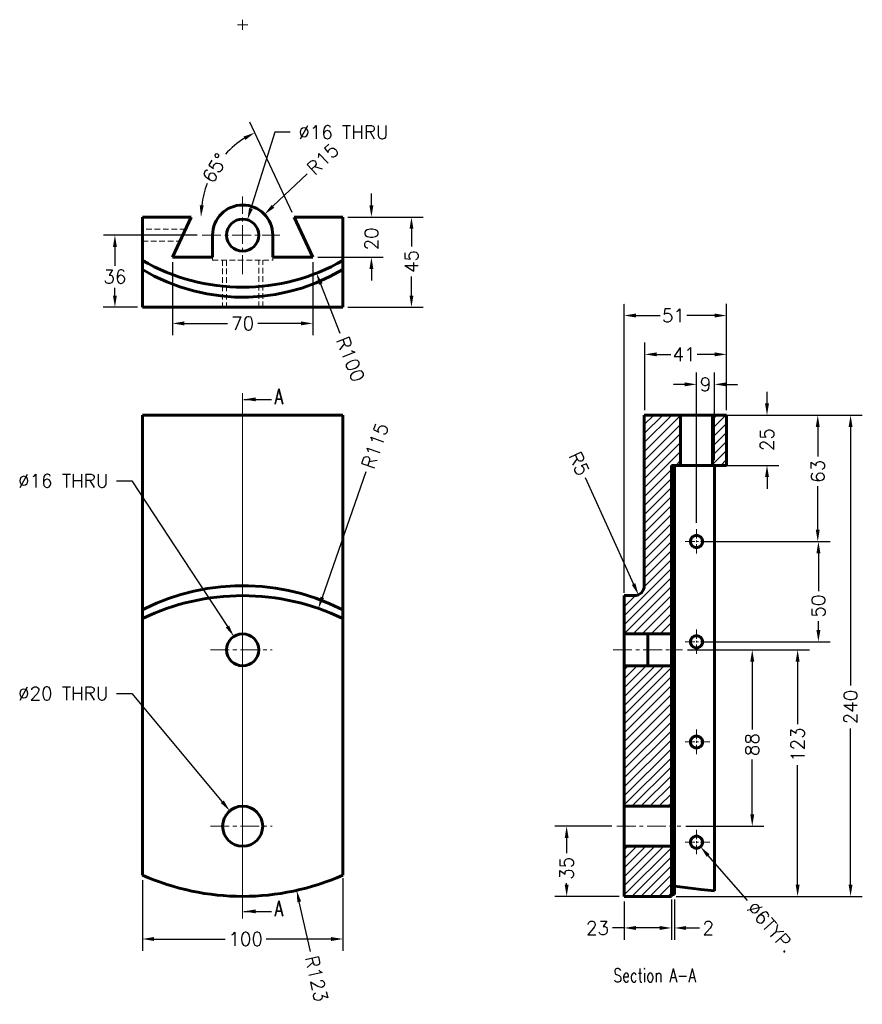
# Model space of a CAD drawing. Header units: inches. Extents: x 181 to 601, y 257 to 748.
import ezdxf

# ---------------------------------------------------------------- set-up
doc = ezdxf.new("R2010")
doc.units = ezdxf.units.IN
doc.header["$LTSCALE"] = 0.75
doc.linetypes.add('CENTER', pattern=[2, 1.25, -0.25, 0.25, -0.25])
doc.linetypes.add('HIDDEN', pattern=[0.375, 0.25, -0.125])
for name, color, linetype, lineweight in [('CEN', 7, 'CENTER', 15), ('DIM', 7, 'Continuous', 15), ('HID', 7, 'HIDDEN', 20), ('OBJ', 7, 'Continuous', 60)]:
    doc.layers.add(name, color=color, linetype=linetype, lineweight=lineweight)
doc.styles.add('ROMANS', font='romans.shx')
doc.styles.add('SLDTEXTSTYLE0', font='txt', dxfattribs={"width": 0.75})
doc.dimstyles.new('aligned', dxfattribs={"dimscale": 0, "dimtxt": 0.08, "dimasz": 0.07, "dimexe": 0.07, "dimexo": 0.03, "dimgap": 0.025, "dimtad": 0, "dimdec": 0, "dimzin": 0, "dimdsep": 46, "dimtxsty": 'ROMANS', "dimcen": 0, "dimadec": 0, "dimazin": 0, "dimtfac": 1, "dimtdec": 0, "dimtofl": 0, "dimtmove": 0, "dimatfit": 3, "dimfxl": 0, "dimtolj": 1, "dimtzin": 0, "dimarcsym": 0})
doc.dimstyles.new('DIM2', dxfattribs={"dimscale": 0, "dimtxt": 0.08, "dimasz": 0.07, "dimexe": 0.07, "dimexo": 0.03, "dimgap": 0.025, "dimtad": 0, "dimtih": 1, "dimtoh": 1, "dimdec": 0, "dimzin": 0, "dimdsep": 46, "dimtxsty": 'ROMANS', "dimcen": 0, "dimadec": 0, "dimazin": 0, "dimtfac": 1, "dimtdec": 0, "dimtofl": 0, "dimtmove": 0, "dimatfit": 3, "dimfxl": 0, "dimtolj": 1, "dimtzin": 0, "dimarcsym": 0})
doc.dimstyles.new('DIM2$3', dxfattribs={"dimscale": 0, "dimtxt": 0.08, "dimasz": 0.07, "dimexe": 0.07, "dimexo": 0.03, "dimgap": 0.025, "dimtad": 0, "dimtih": 1, "dimtoh": 1, "dimdec": 0, "dimzin": 0, "dimdsep": 46, "dimtxsty": 'ROMANS', "dimcen": 0, "dimadec": 0, "dimazin": 0, "dimtfac": 1, "dimtdec": 0, "dimtofl": 0, "dimtmove": 0, "dimatfit": 3, "dimfxl": 0, "dimtolj": 1, "dimtzin": 0, "dimarcsym": 0})

# ---------------------------------------------------------------- blocks, each defined once
blk = doc.blocks.new('*D39')
at = {"layer": 'DEFPOINTS', "color": 0}
for p in [(516.17, 340), (520.13, 335.49)]:
    blk.add_point(p, dxfattribs=at)
at = {"layer": 'DIM', "color": 0, "lineweight": -2}
blk.add_line((543.68, 308.67), (523.99, 331.09), dxfattribs=at)
at = {"layer": 'DIM', "color": 0}
blk.add_solid([(524.72, 331.73), (523.26, 330.45), (520.13, 335.49)], dxfattribs=at)
at = {"layer": 'DIM', "color": 0, "insert": (555.26, 295.48), "char_height": 6.692, "attachment_point": 5, "rotation": 311.2886, "style": 'ROMANS'}
blk.add_mtext('\\A1;∅6TYP.', dxfattribs=at)
blk = doc.blocks.new('*D41')
at = {"layer": 'DEFPOINTS', "color": 0}
for p in [(533.15, 550.74), (524.98, 487.78), (578.63, 487.78)]:
    blk.add_point(p, dxfattribs=at)
at = {"layer": 'DIM', "color": 0, "lineweight": -2}
for p, q in [((535.66, 550.74), (584.48, 550.74)), ((578.63, 544.89), (578.63, 530.12)), ((578.63, 493.63), (578.63, 515.42)), ((527.49, 487.78), (584.48, 487.78))]:
    blk.add_line(p, q, dxfattribs=at)
at = {"layer": 'DIM', "color": 0}
for points in [[(577.65, 544.89), (579.6, 544.89), (578.63, 550.74)], [(577.65, 493.63), (579.6, 493.63), (578.63, 487.78)]]:
    blk.add_solid(points, dxfattribs=at)
at = {"layer": 'DIM', "color": 0, "insert": (578.63, 522.77), "char_height": 6.692, "attachment_point": 5, "rotation": 90, "style": 'ROMANS'}
blk.add_mtext('\\A1;63', dxfattribs=at)
blk = doc.blocks.new('*D46')
at = {"layer": 'DEFPOINTS', "color": 0}
for p in [(511.24, 433.74), (545.97, 433.74), (510.28, 345.74)]:
    blk.add_point(p, dxfattribs=at)
at = {"layer": 'DIM', "color": 0, "lineweight": -2}
for p, q in [((513.75, 433.74), (551.82, 433.74)), ((545.97, 427.89), (545.97, 393.95)), ((545.97, 351.6), (545.97, 378.94)), ((512.79, 345.74), (551.82, 345.74))]:
    blk.add_line(p, q, dxfattribs=at)
at = {"layer": 'DIM', "color": 0}
for points in [[(544.99, 427.89), (546.94, 427.89), (545.97, 433.74)], [(544.99, 351.6), (546.94, 351.6), (545.97, 345.74)]]:
    blk.add_solid(points, dxfattribs=at)
at = {"layer": 'DIM', "color": 0, "insert": (545.97, 386.44), "char_height": 6.692, "attachment_point": 5, "rotation": 90, "style": 'ROMANS'}
blk.add_mtext('\\A1;88', dxfattribs=at)
blk = doc.blocks.new('*D49')
at = {"layer": 'DEFPOINTS', "color": 0}
for p in [(505.65, 311.66), (507.15, 311.66), (505.65, 294.99)]:
    blk.add_point(p, dxfattribs=at)
at = {"layer": 'DIM', "color": 0, "lineweight": -2}
for p, q in [((505.65, 309.15), (505.65, 289.13)), ((507.15, 309.15), (507.15, 289.13)), ((499.79, 294.99), (493.94, 294.99)), ((513, 294.99), (519.73, 294.99))]:
    blk.add_line(p, q, dxfattribs=at)
at = {"layer": 'DIM', "color": 0}
for points in [[(499.79, 295.96), (499.79, 294.01), (505.65, 294.99)], [(513, 295.96), (513, 294.01), (507.15, 294.99)]]:
    blk.add_solid(points, dxfattribs=at)
at = {"layer": 'DIM', "color": 0, "insert": (524.05, 294.99), "char_height": 6.692, "attachment_point": 5, "style": 'ROMANS'}
blk.add_mtext('\\A1;2', dxfattribs=at)
blk = doc.blocks.new('*D50')
at = {"layer": 'DEFPOINTS', "color": 0}
for p in [(518.15, 550.74), (518.15, 525.74), (553.33, 525.74)]:
    blk.add_point(p, dxfattribs=at)
at = {"layer": 'DIM', "color": 0, "lineweight": -2}
for p, q in [((553.33, 556.6), (553.33, 562.45)), ((520.66, 550.74), (559.18, 550.74)), ((520.66, 525.74), (559.18, 525.74)), ((553.33, 519.89), (553.33, 514.03))]:
    blk.add_line(p, q, dxfattribs=at)
at = {"layer": 'DIM', "color": 0}
for points in [[(552.35, 556.6), (554.3, 556.6), (553.33, 550.74)], [(552.35, 519.89), (554.3, 519.89), (553.33, 525.74)]]:
    blk.add_solid(points, dxfattribs=at)
at = {"layer": 'DIM', "color": 0, "insert": (553.33, 538.58), "char_height": 6.692, "attachment_point": 5, "rotation": 90, "style": 'ROMANS'}
blk.add_mtext('\\A1;25', dxfattribs=at)
blk = doc.blocks.new('*D53')
at = {"layer": 'DEFPOINTS', "color": 0}
for p in [(478.49, 345.74), (453.41, 310.74), (482.15, 310.74)]:
    blk.add_point(p, dxfattribs=at)
at = {"layer": 'DIM', "color": 0, "lineweight": -2}
for p, q in [((475.98, 345.74), (447.56, 345.74)), ((453.41, 339.89), (453.41, 332.27)), ((453.41, 316.6), (453.41, 317.25)), ((479.64, 310.74), (447.56, 310.74))]:
    blk.add_line(p, q, dxfattribs=at)
at = {"layer": 'DIM', "color": 0}
for points in [[(452.44, 339.89), (454.39, 339.89), (453.41, 345.74)], [(452.44, 316.6), (454.39, 316.6), (453.41, 310.74)]]:
    blk.add_solid(points, dxfattribs=at)
at = {"layer": 'DIM', "color": 0, "insert": (453.41, 324.76), "char_height": 6.692, "attachment_point": 5, "rotation": 90, "style": 'ROMANS'}
blk.add_mtext('\\A1;35', dxfattribs=at)
blk = doc.blocks.new('*D55')
at = {"layer": 'DEFPOINTS', "color": 0}
for p in [(527.15, 433.74), (527.15, 310.74), (568.6, 310.74)]:
    blk.add_point(p, dxfattribs=at)
at = {"layer": 'DIM', "color": 0, "lineweight": -2}
for p, q in [((529.66, 433.74), (574.46, 433.74)), ((568.6, 427.89), (568.6, 396.66)), ((568.6, 316.6), (568.6, 376.23)), ((529.66, 310.74), (574.46, 310.74))]:
    blk.add_line(p, q, dxfattribs=at)
at = {"layer": 'DIM', "color": 0}
for points in [[(567.63, 427.89), (569.58, 427.89), (568.6, 433.74)], [(567.63, 316.6), (569.58, 316.6), (568.6, 310.74)]]:
    blk.add_solid(points, dxfattribs=at)
at = {"layer": 'DIM', "color": 0, "insert": (568.6, 386.44), "char_height": 6.692, "attachment_point": 5, "rotation": 90, "style": 'ROMANS'}
blk.add_mtext('\\A1;123', dxfattribs=at)
blk = doc.blocks.new('*D56')
at = {"layer": 'DEFPOINTS', "color": 0}
for p in [(505.54, 550.74), (595, 550.74), (505.54, 310.74)]:
    blk.add_point(p, dxfattribs=at)
at = {"layer": 'DIM', "color": 0, "lineweight": -2}
for p, q in [((508.05, 550.74), (600.85, 550.74)), ((595, 544.89), (595, 415.87)), ((595, 316.6), (595, 394.48)), ((508.05, 310.74), (600.85, 310.74))]:
    blk.add_line(p, q, dxfattribs=at)
at = {"layer": 'DIM', "color": 0}
for points in [[(594.02, 544.89), (595.98, 544.89), (595, 550.74)], [(594.02, 316.6), (595.98, 316.6), (595, 310.74)]]:
    blk.add_solid(points, dxfattribs=at)
at = {"layer": 'DIM', "color": 0, "insert": (595, 405.18), "char_height": 6.692, "attachment_point": 5, "rotation": 90, "style": 'ROMANS'}
blk.add_mtext('\\A1;240', dxfattribs=at)
blk = doc.blocks.new('SW_CENTERMARK3')
at = {"color": 7, "linetype": 'Continuous'}
for q in [(73.75, 100.657), (74.25, 101.157), (74.25, 100.157), (74.75, 100.657)]:
    blk.add_line((74.25, 100.657), q, dxfattribs=at)
blk = doc.blocks.new('SW_CENTERMARK2')
at = {"color": 7, "linetype": 'Continuous'}
for q in [(74.25, 115.957), (73.75, 115.457), (74.25, 114.957), (74.75, 115.457)]:
    blk.add_line((74.25, 115.457), q, dxfattribs=at)
blk = doc.blocks.new('*D58')
at = {"layer": 'DEFPOINTS', "color": 0}
for p in [(294.21, 648.21), (289.44, 632.94)]:
    blk.add_point(p, dxfattribs=at)
at = {"layer": 'DIM', "color": 0, "lineweight": -2}
for p, q in [((307.87, 691.9), (295.96, 653.8)), ((315.48, 691.9), (307.87, 691.9))]:
    blk.add_line(p, q, dxfattribs=at)
at = {"layer": 'DIM', "color": 0}
blk.add_solid([(295.03, 654.09), (296.89, 653.51), (294.21, 648.21)], dxfattribs=at)
at = {"layer": 'DIM', "color": 0, "insert": (342.11, 691.9), "char_height": 6.6918, "attachment_point": 5, "style": 'ROMANS'}
blk.add_mtext('\\A1;∅16 THRU', dxfattribs=at)
blk = doc.blocks.new('*D59')
at = {"layer": 'DEFPOINTS', "color": 0}
for p in [(302.7, 650.91), (291.83, 640.58)]:
    blk.add_point(p, dxfattribs=at)
at = {"layer": 'DIM', "color": 0, "lineweight": -2}
blk.add_line((324.02, 671.16), (306.95, 654.94), dxfattribs=at)
at = {"layer": 'DIM', "color": 0}
blk.add_solid([(306.28, 655.65), (307.62, 654.23), (302.7, 650.91)], dxfattribs=at)
at = {"layer": 'DIM', "color": 0, "insert": (331.78, 678.53), "char_height": 6.692, "attachment_point": 5, "rotation": 43.531, "style": 'ROMANS'}
blk.add_mtext('\\A1;R15', dxfattribs=at)
blk = doc.blocks.new('*D60')
at = {"layer": 'DEFPOINTS', "color": 0}
for p in [(283.71, 681.46), (241.83, 649.58), (317.5, 649.58), (341.83, 649.58), (326.83, 629.58)]:
    blk.add_point(p, dxfattribs=at)
at = {"layer": 'DIM', "color": 0, "lineweight": -2}
blk.add_line((316.44, 651.85), (295.39, 696.99), dxfattribs=at)
for start, end in [(122.2261, 137.5567), (158.9517, 172.7739)]:
    blk.add_arc((317.5, 649.58), 46.46, start, end, dxfattribs=at)
at = {"layer": 'DIM', "color": 0}
for points in [[(292.26, 689.73), (293.19, 688.02), (297.87, 691.68)], [(272.39, 655.36), (270.44, 655.48), (271.04, 649.58)]]:
    blk.add_solid(points, dxfattribs=at)
at = {"layer": 'DIM', "color": 0, "insert": (277.99, 674.02), "char_height": 6.692, "attachment_point": 5, "rotation": 58.2542, "style": 'ROMANS'}
blk.add_mtext('\\A1;65°', dxfattribs=at)
blk = doc.blocks.new('*D61')
at = {"layer": 'DEFPOINTS', "color": 0}
for p in [(291.83, 714.58), (328.63, 621.59)]:
    blk.add_point(p, dxfattribs=at)
at = {"layer": 'DIM', "color": 0, "lineweight": -2}
blk.add_line((340.51, 591.57), (330.78, 616.15), dxfattribs=at)
at = {"layer": 'DIM', "color": 0}
blk.add_solid([(331.69, 616.51), (329.88, 615.79), (328.63, 621.59)], dxfattribs=at)
at = {"layer": 'DIM', "color": 0, "insert": (345.62, 578.67), "char_height": 6.692, "attachment_point": 5, "rotation": 291.5941, "style": 'ROMANS'}
blk.add_mtext('\\A1;R100', dxfattribs=at)
blk = doc.blocks.new('*D62')
at = {"layer": 'DEFPOINTS', "color": 0}
for p in [(285.42, 353.42), (298.23, 338.06)]:
    blk.add_point(p, dxfattribs=at)
at = {"layer": 'DIM', "color": 0, "lineweight": -2}
for p, q in [((228.98, 411.95), (236.59, 411.95)), ((236.59, 411.95), (281.67, 357.92))]:
    blk.add_line(p, q, dxfattribs=at)
at = {"layer": 'DIM', "color": 0}
blk.add_solid([(282.42, 358.54), (280.92, 357.29), (285.42, 353.42)], dxfattribs=at)
at = {"layer": 'DIM', "color": 0, "insert": (202.35, 411.95), "char_height": 6.6918, "attachment_point": 5, "style": 'ROMANS'}
blk.add_mtext('\\A1;∅20 THRU', dxfattribs=at)
blk = doc.blocks.new('*D63')
at = {"layer": 'DEFPOINTS', "color": 0}
for p in [(287.44, 440.43), (296.21, 427.05)]:
    blk.add_point(p, dxfattribs=at)
at = {"layer": 'DIM', "color": 0, "lineweight": -2}
for p, q in [((228.98, 518.03), (236.59, 518.03)), ((236.59, 518.03), (284.23, 445.33))]:
    blk.add_line(p, q, dxfattribs=at)
at = {"layer": 'DIM', "color": 0}
blk.add_solid([(285.05, 445.87), (283.42, 444.8), (287.44, 440.43)], dxfattribs=at)
at = {"layer": 'DIM', "color": 0, "insert": (202.35, 518.03), "char_height": 6.6918, "attachment_point": 5, "style": 'ROMANS'}
blk.add_mtext('\\A1;∅16 THRU', dxfattribs=at)
blk = doc.blocks.new('*D64')
at = {"layer": 'DEFPOINTS', "color": 0}
for p in [(256.83, 629.58), (326.83, 629.58), (256.83, 596.54)]:
    blk.add_point(p, dxfattribs=at)
at = {"layer": 'DIM', "color": 0, "lineweight": -2}
for p, q in [((256.83, 627.07), (256.83, 590.69)), ((326.83, 627.07), (326.83, 590.69)), ((262.68, 596.54), (284.32, 596.54)), ((320.97, 596.54), (299.34, 596.54))]:
    blk.add_line(p, q, dxfattribs=at)
at = {"layer": 'DIM', "color": 0}
for points in [[(262.68, 597.52), (262.68, 595.57), (256.83, 596.54)], [(320.97, 597.52), (320.97, 595.57), (326.83, 596.54)]]:
    blk.add_solid(points, dxfattribs=at)
at = {"layer": 'DIM', "color": 0, "insert": (291.83, 596.54), "char_height": 6.692, "attachment_point": 5, "style": 'ROMANS'}
blk.add_mtext('\\A1;70', dxfattribs=at)
blk = doc.blocks.new('*D66')
at = {"layer": 'DEFPOINTS', "color": 0}
for p in [(241.83, 321.36), (341.83, 322.26), (341.83, 289.48)]:
    blk.add_point(p, dxfattribs=at)
at = {"layer": 'DIM', "color": 0, "lineweight": -2}
for p, q in [((341.83, 319.75), (341.83, 283.62)), ((241.83, 318.86), (241.83, 283.62)), ((247.68, 289.48), (283.11, 289.48)), ((335.97, 289.48), (303.54, 289.48))]:
    blk.add_line(p, q, dxfattribs=at)
at = {"layer": 'DIM', "color": 0}
for points in [[(247.68, 290.45), (247.68, 288.5), (241.83, 289.48)], [(335.97, 290.45), (335.97, 288.5), (341.83, 289.48)]]:
    blk.add_solid(points, dxfattribs=at)
at = {"layer": 'DIM', "color": 0, "insert": (293.33, 289.48), "char_height": 6.692, "attachment_point": 5, "style": 'ROMANS'}
blk.add_mtext('\\A1;100', dxfattribs=at)
blk = doc.blocks.new('*D67')
at = {"layer": 'DEFPOINTS', "color": 0}
for p in [(341.83, 649.58), (341.83, 604.58), (376.02, 604.58)]:
    blk.add_point(p, dxfattribs=at)
at = {"layer": 'DIM', "color": 0, "lineweight": -2}
for p, q in [((344.34, 649.58), (381.87, 649.58)), ((376.02, 643.72), (376.02, 634.93)), ((376.02, 610.43), (376.02, 619.92)), ((344.34, 604.58), (381.87, 604.58))]:
    blk.add_line(p, q, dxfattribs=at)
at = {"layer": 'DIM', "color": 0}
for points in [[(375.04, 643.72), (376.99, 643.72), (376.02, 649.58)], [(375.04, 610.43), (376.99, 610.43), (376.02, 604.58)]]:
    blk.add_solid(points, dxfattribs=at)
at = {"layer": 'DIM', "color": 0, "insert": (376.02, 627.43), "char_height": 6.692, "attachment_point": 5, "rotation": 90, "style": 'ROMANS'}
blk.add_mtext('\\A1;45', dxfattribs=at)
blk = doc.blocks.new('*D69')
at = {"layer": 'DEFPOINTS', "color": 0}
for p in [(487.15, 465.74), (489.21, 461.19)]:
    blk.add_point(p, dxfattribs=at)
at = {"layer": 'DIM', "color": 0, "lineweight": -2}
blk.add_line((462.71, 519.71), (486.79, 466.52), dxfattribs=at)
at = {"layer": 'DIM', "color": 0}
blk.add_solid([(487.68, 466.93), (485.91, 466.12), (489.21, 461.19)], dxfattribs=at)
at = {"layer": 'DIM', "color": 0, "insert": (459.61, 526.55), "char_height": 6.692, "attachment_point": 5, "rotation": 294.3624, "style": 'ROMANS'}
blk.add_mtext('\\A1;R5', dxfattribs=at)
blk = doc.blocks.new('*D70')
at = {"layer": 'DEFPOINTS', "color": 0}
for p in [(341.83, 649.58), (326.83, 629.58), (356.05, 629.58)]:
    blk.add_point(p, dxfattribs=at)
at = {"layer": 'DIM', "color": 0, "lineweight": -2}
for p, q in [((356.05, 655.43), (356.05, 661.29)), ((344.34, 649.58), (361.9, 649.58)), ((329.34, 629.58), (361.9, 629.58)), ((356.05, 623.72), (356.05, 617.87))]:
    blk.add_line(p, q, dxfattribs=at)
at = {"layer": 'DIM', "color": 0}
for points in [[(355.07, 655.43), (357.02, 655.43), (356.05, 649.58)], [(355.07, 623.72), (357.02, 623.72), (356.05, 629.58)]]:
    blk.add_solid(points, dxfattribs=at)
at = {"layer": 'DIM', "color": 0, "insert": (356.05, 638.7), "char_height": 6.692, "attachment_point": 5, "rotation": 90, "style": 'ROMANS'}
blk.add_mtext('\\A1;20', dxfattribs=at)
blk = doc.blocks.new('*D71')
at = {"layer": 'DEFPOINTS', "color": 0}
for p in [(518.17, 487.74), (578.96, 487.74), (518.17, 437.76)]:
    blk.add_point(p, dxfattribs=at)
at = {"layer": 'DIM', "color": 0, "lineweight": -2}
for p, q in [((520.68, 487.74), (584.82, 487.74)), ((578.96, 481.89), (578.96, 463.06)), ((578.96, 443.62), (578.96, 448.05)), ((520.68, 437.76), (584.82, 437.76))]:
    blk.add_line(p, q, dxfattribs=at)
at = {"layer": 'DIM', "color": 0}
for points in [[(577.99, 481.89), (579.94, 481.89), (578.96, 487.74)], [(577.99, 443.62), (579.94, 443.62), (578.96, 437.76)]]:
    blk.add_solid(points, dxfattribs=at)
at = {"layer": 'DIM', "color": 0, "insert": (578.96, 455.55), "char_height": 6.692, "attachment_point": 5, "rotation": 90, "style": 'ROMANS'}
blk.add_mtext('\\A1;50', dxfattribs=at)
blk = doc.blocks.new('*D72')
at = {"layer": 'DEFPOINTS', "color": 0}
for p in [(291.83, 433.74), (318.77, 313.73)]:
    blk.add_point(p, dxfattribs=at)
at = {"layer": 'DIM', "color": 0, "lineweight": -2}
blk.add_line((325.63, 283.2), (320.05, 308.02), dxfattribs=at)
at = {"layer": 'DIM', "color": 0}
blk.add_solid([(321, 308.23), (319.1, 307.8), (318.77, 313.73)], dxfattribs=at)
at = {"layer": 'DIM', "color": 0, "insert": (328.67, 269.65), "char_height": 6.692, "attachment_point": 5, "rotation": 282.6531, "style": 'ROMANS'}
blk.add_mtext('\\A1;R123', dxfattribs=at)
blk = doc.blocks.new('*D73')
at = {"layer": 'DEFPOINTS', "color": 0}
for p in [(329.61, 454.36), (291.83, 345.74)]:
    blk.add_point(p, dxfattribs=at)
at = {"layer": 'DIM', "color": 0, "lineweight": -2}
blk.add_line((353.28, 522.42), (331.53, 459.89), dxfattribs=at)
at = {"layer": 'DIM', "color": 0}
blk.add_solid([(330.61, 460.21), (332.45, 459.57), (329.61, 454.36)], dxfattribs=at)
at = {"layer": 'DIM', "color": 0, "insert": (357.84, 535.53), "char_height": 6.692, "attachment_point": 5, "rotation": 70.8205, "style": 'ROMANS'}
blk.add_mtext('\\A1;R115', dxfattribs=at)
blk = doc.blocks.new('*D74')
at = {"layer": 'DEFPOINTS', "color": 0}
for p in [(271.64, 640.58), (228.12, 604.58), (241.83, 604.58)]:
    blk.add_point(p, dxfattribs=at)
at = {"layer": 'HID', "color": 0, "lineweight": -2}
for p, q in [((269.13, 640.58), (222.27, 640.58)), ((228.12, 634.72), (228.12, 625.28)), ((228.12, 610.43), (228.12, 614.4)), ((239.32, 604.58), (222.27, 604.58))]:
    blk.add_line(p, q, dxfattribs=at)
at = {"layer": 'HID', "color": 0}
for points in [[(227.15, 634.72), (229.1, 634.72), (228.12, 640.58)], [(227.15, 610.43), (229.1, 610.43), (228.12, 604.58)]]:
    blk.add_solid(points, dxfattribs=at)
at = {"layer": 'HID', "color": 0, "insert": (228.12, 619.84), "char_height": 6.692, "attachment_point": 5, "style": 'ROMANS'}
blk.add_mtext('\\A1;36', dxfattribs=at)
blk = doc.blocks.new('*D75')
at = {"layer": 'DEFPOINTS', "color": 0}
for p in [(482.15, 310.74), (505.65, 309.15), (505.65, 294.99)]:
    blk.add_point(p, dxfattribs=at)
at = {"layer": 'HID', "color": 0, "lineweight": -2}
for p, q in [((482.15, 308.23), (482.15, 289.13)), ((505.65, 306.64), (505.65, 289.13)), ((482.15, 294.99), (476.29, 294.99)), ((499.79, 294.99), (488, 294.99))]:
    blk.add_line(p, q, dxfattribs=at)
at = {"layer": 'HID', "color": 0}
for points in [[(488, 295.96), (488, 294.01), (482.15, 294.99)], [(499.79, 295.96), (499.79, 294.01), (505.65, 294.99)]]:
    blk.add_solid(points, dxfattribs=at)
at = {"layer": 'HID', "color": 0, "insert": (468.78, 294.99), "char_height": 6.692, "attachment_point": 5, "style": 'ROMANS'}
blk.add_mtext('\\A1;23', dxfattribs=at)
blk = doc.blocks.new('*D76')
at = {"layer": 'DEFPOINTS', "color": 0}
for p in [(533.15, 581.1), (492.37, 550.74), (533.15, 550.74)]:
    blk.add_point(p, dxfattribs=at)
at = {"layer": 'HID', "color": 0, "lineweight": -2}
for p, q in [((492.37, 553.25), (492.37, 586.96)), ((533.15, 553.25), (533.15, 586.96)), ((498.23, 581.1), (505.4, 581.1)), ((527.29, 581.1), (518.5, 581.1))]:
    blk.add_line(p, q, dxfattribs=at)
at = {"layer": 'HID', "color": 0}
for points in [[(498.23, 582.08), (498.23, 580.13), (492.37, 581.1)], [(527.29, 582.08), (527.29, 580.13), (533.15, 581.1)]]:
    blk.add_solid(points, dxfattribs=at)
at = {"layer": 'HID', "color": 0, "insert": (511.95, 581.1), "char_height": 6.692, "attachment_point": 5, "style": 'ROMANS'}
blk.add_mtext('\\A1;41', dxfattribs=at)
blk = doc.blocks.new('*D77')
at = {"layer": 'DEFPOINTS', "color": 0}
for p in [(533.15, 600.47), (533.15, 550.74), (482.15, 459.7)]:
    blk.add_point(p, dxfattribs=at)
at = {"layer": 'HID', "color": 0, "lineweight": -2}
for p, q in [((482.15, 462.21), (482.15, 606.33)), ((533.15, 553.25), (533.15, 606.33)), ((488, 600.47), (500.11, 600.47)), ((527.29, 600.47), (513.22, 600.47))]:
    blk.add_line(p, q, dxfattribs=at)
at = {"layer": 'HID', "color": 0}
for points in [[(488, 601.45), (488, 599.49), (482.15, 600.47)], [(527.29, 601.45), (527.29, 599.49), (533.15, 600.47)]]:
    blk.add_solid(points, dxfattribs=at)
at = {"layer": 'HID', "color": 0, "insert": (506.67, 600.47), "char_height": 6.692, "attachment_point": 5, "style": 'ROMANS'}
blk.add_mtext('\\A1;51', dxfattribs=at)
blk = doc.blocks.new('*D78')
at = {"layer": 'DEFPOINTS', "color": 0}
for p in [(518.17, 566.14), (527.15, 525.74), (518.17, 494.62)]:
    blk.add_point(p, dxfattribs=at)
at = {"layer": 'HID', "color": 0, "lineweight": -2}
for p, q in [((518.17, 497.13), (518.17, 571.99)), ((527.15, 528.25), (527.15, 571.99)), ((512.32, 566.14), (506.46, 566.14)), ((533, 566.14), (538.86, 566.14))]:
    blk.add_line(p, q, dxfattribs=at)
at = {"layer": 'HID', "color": 0}
for points in [[(512.32, 567.11), (512.32, 565.16), (518.17, 566.14)], [(533, 567.11), (533, 565.16), (527.15, 566.14)]]:
    blk.add_solid(points, dxfattribs=at)
at = {"layer": 'HID', "color": 0, "insert": (522.66, 566.14), "char_height": 6.692, "attachment_point": 5, "style": 'ROMANS'}
blk.add_mtext('\\A1;9', dxfattribs=at)

msp = doc.modelspace()

# ---------------------------------------------------------------- hatches: boundary and pattern name
at = {"layer": 'DIM'}
h = msp.add_hatch(dxfattribs=at)
h.set_pattern_fill('ANSI31', color=256, style=0)
h.paths.add_polyline_path([(492.15, 465.74, -0.414214), (487.15, 460.74), (482.15, 460.74), (482.15, 441.74), (505.65, 441.74), (505.65, 525.74), (510.15, 525.74), (510.15, 550.74), (492.15, 550.74)])
h.paths.add_polyline_path([(482.15, 355.74), (505.65, 355.74), (505.65, 425.74), (482.15, 425.74)], flags=16)
h.paths.add_polyline_path([(505.65, 425.74), (505.65, 355.74), (482.15, 355.74), (482.15, 425.74)])
h = msp.add_hatch(dxfattribs=at)
h.set_pattern_fill('ANSI31', color=256, style=0)
h.paths.add_polyline_path([(505.65, 425.74), (482.15, 425.74), (482.15, 355.74), (505.65, 355.74)])
h = msp.add_hatch(dxfattribs=at)
h.set_pattern_fill('ANSI31', color=256, style=0)
h.paths.add_polyline_path([(482.15, 335.74), (482.15, 310.74), (505.65, 310.74), (505.65, 335.74)])
at = {"layer": 'HID'}
h = msp.add_hatch(dxfattribs=at)
h.set_pattern_fill('ANSI31', color=256, style=0)
h.paths.add_polyline_path([(526.15, 550.74), (533.15, 550.74), (533.15, 525.74), (526.15, 525.74)])

# ---------------------------------------------------------------- linework, layer by layer
at = {"layer": 'CEN', "ltscale": 10}
for p, q in [((291.83, 621.16), (291.83, 659.76)), ((271.64, 640.58), (310.29, 640.58)), ((275.73, 433.74), (306.59, 433.74)), ((476.59, 433.74), (511.24, 433.74)), ((275.73, 345.74), (306.59, 345.74)), ((478.49, 345.74), (510.28, 345.74))]:
    msp.add_line(p, q, dxfattribs=at)
at = {"layer": 'CEN', "color": 7, "linetype": 'HIDDEN'}
msp.add_line((291.83, 561.81), (291.83, 299.5), dxfattribs=at)
at = {"layer": 'CEN', "ltscale": 5}
for p, q in [((518.17, 481.72), (518.17, 494.62)), ((512.59, 487.76), (524.92, 487.76)), ((518.17, 431.72), (518.17, 444.62)), ((512.59, 437.76), (524.92, 437.76)), ((518.17, 381.72), (518.17, 394.62)), ((512.59, 387.76), (524.92, 387.76)), ((518.17, 331.72), (518.17, 344.62)), ((512.59, 337.76), (524.92, 337.76))]:
    msp.add_line(p, q, dxfattribs=at)
at = {"layer": 'HID', "color": 0, "ltscale": 15}
for p, q in [((263.36, 643.58), (241.83, 643.58)), ((241.83, 637.58), (260.56, 637.58)), ((276.83, 628.08), (276.83, 629.58)), ((306.83, 628.08), (306.83, 629.58)), ((276.83, 628.08), (306.83, 628.08)), ((281.83, 628.08), (281.83, 604.58)), ((283.83, 628.08), (283.83, 604.58)), ((299.83, 604.58), (299.83, 628.08)), ((301.83, 604.58), (301.83, 628.08))]:
    msp.add_line(p, q, dxfattribs=at)
at = {"layer": 'OBJ', "color": 0}
for p, q in [((266.15, 649.58), (241.83, 649.58)), ((241.83, 649.58), (241.83, 627.97)), ((266.15, 649.58), (256.83, 629.58)), ((326.83, 629.58), (317.5, 649.58)), ((341.83, 649.58), (317.5, 649.58)), ((341.83, 627.97), (341.83, 649.58)), ((276.83, 640.58), (276.83, 629.58)), ((306.83, 629.58), (306.83, 640.58)), ((256.83, 629.58), (276.83, 629.58)), ((306.83, 629.58), (326.83, 629.58)), ((241.83, 623.46), (241.83, 627.97)), ((341.83, 627.97), (341.83, 623.46)), ((241.83, 623.46), (241.83, 604.58)), ((341.83, 623.46), (341.83, 604.58)), ((241.83, 604.58), (341.83, 604.58)), ((241.83, 550.74), (241.83, 453.65)), ((241.83, 550.74), (341.83, 550.74)), ((341.83, 550.74), (341.83, 453.65)), ((492.15, 550.74), (510.15, 550.74)), ((492.15, 550.74), (492.15, 465.74)), ((526.15, 550.74), (510.15, 550.74)), ((510.15, 525.74), (510.15, 550.74)), ((526.15, 550.74), (533.15, 550.74)), ((526.15, 550.74), (526.15, 525.74)), ((533.15, 550.74), (533.15, 525.74)), ((505.65, 525.74), (510.15, 525.74)), ((505.65, 525.74), (505.65, 441.74)), ((507.15, 311.66), (507.15, 525.74)), ((526.15, 525.74), (510.15, 525.74)), ((526.15, 525.74), (533.15, 525.74)), ((527.15, 313.45), (527.15, 525.74)), ((487.15, 460.74), (482.15, 460.74)), ((482.15, 460.74), (482.15, 441.74)), ((241.83, 449.3), (241.83, 453.65)), ((341.83, 453.65), (341.83, 449.3)), ((241.83, 321.36), (241.83, 449.3)), ((341.83, 449.3), (341.83, 321.36)), ((482.15, 441.74), (482.15, 425.74)), ((482.15, 441.74), (505.65, 441.74)), ((505.65, 425.74), (505.65, 441.74)), ((482.15, 425.74), (482.15, 355.74)), ((505.65, 425.74), (482.15, 425.74)), ((505.65, 425.74), (505.65, 355.74)), ((482.15, 355.74), (482.15, 335.74)), ((482.15, 355.74), (505.65, 355.74)), ((505.65, 335.74), (505.65, 355.74)), ((482.15, 335.74), (482.15, 310.74)), ((505.65, 335.74), (482.15, 335.74)), ((505.65, 335.74), (505.65, 310.74)), ((482.15, 310.74), (505.65, 310.74)), ((505.65, 311.66), (507.15, 311.66))]:
    msp.add_line(p, q, dxfattribs=at)
at = {"layer": 'OBJ'}
msp.add_line((493.9, 441.74), (493.9, 425.74), dxfattribs=at)
at = {"layer": 'OBJ', "color": 0, "flags": 128}
for points in [[(341.83, 623.46), (335.33, 619.9), (328.46, 616.78), (321.27, 614.17), (314.87, 612.37), (308.28, 611), (301.56, 610.07), (294.78, 609.62), (287.83, 609.67), (280.89, 610.21), (274.03, 611.24), (267.35, 612.73), (260.58, 614.77), (254.03, 617.27), (247.77, 620.18), (241.83, 623.46)], [(515.15, 487.74), (515.19, 488.26), (515.33, 488.77), (515.55, 489.24), (515.85, 489.67), (516.22, 490.04), (516.65, 490.34), (517.12, 490.56), (517.63, 490.7), (518.15, 490.74), (518.67, 490.7), (519.17, 490.56), (519.65, 490.34), (520.08, 490.04), (520.45, 489.67), (520.75, 489.24), (520.97, 488.77), (521.1, 488.26), (521.15, 487.74), (521.1, 487.22), (520.97, 486.72), (520.75, 486.24), (520.45, 485.81), (520.08, 485.45), (519.65, 485.15), (519.17, 484.92), (518.67, 484.79), (518.15, 484.74), (517.63, 484.79), (517.12, 484.92), (516.65, 485.15), (516.22, 485.45), (515.85, 485.81), (515.55, 486.24), (515.33, 486.72), (515.19, 487.22), (515.15, 487.74)], [(241.83, 453.65), (243.18, 454.33), (248.86, 456.94), (254.84, 459.28), (261.07, 461.31), (267.5, 462.99), (274.14, 464.29), (280.95, 465.19), (287.86, 465.66), (294.76, 465.7), (301.5, 465.31), (308.18, 464.5), (314.73, 463.3), (321.08, 461.74), (328.34, 459.45), (335.28, 456.73), (341.83, 453.65)], [(515.15, 437.74), (515.19, 438.26), (515.33, 438.77), (515.55, 439.24), (515.85, 439.67), (516.22, 440.04), (516.65, 440.34), (517.12, 440.56), (517.63, 440.7), (518.15, 440.74), (518.67, 440.7), (519.17, 440.56), (519.65, 440.34), (520.08, 440.04), (520.45, 439.67), (520.75, 439.24), (520.97, 438.77), (521.1, 438.26), (521.15, 437.74), (521.1, 437.22), (520.97, 436.72), (520.75, 436.24), (520.45, 435.81), (520.08, 435.45), (519.65, 435.15), (519.17, 434.92), (518.67, 434.79), (518.15, 434.74), (517.63, 434.79), (517.12, 434.92), (516.65, 435.15), (516.22, 435.45), (515.85, 435.81), (515.55, 436.24), (515.33, 436.72), (515.19, 437.22), (515.15, 437.74)], [(515.15, 387.74), (515.19, 388.26), (515.33, 388.77), (515.55, 389.24), (515.85, 389.67), (516.22, 390.04), (516.65, 390.34), (517.12, 390.56), (517.63, 390.7), (518.15, 390.74), (518.67, 390.7), (519.17, 390.56), (519.65, 390.34), (520.08, 390.04), (520.45, 389.67), (520.75, 389.24), (520.97, 388.77), (521.1, 388.26), (521.15, 387.74), (521.1, 387.22), (520.97, 386.72), (520.75, 386.24), (520.45, 385.81), (520.08, 385.45), (519.65, 385.15), (519.17, 384.92), (518.67, 384.79), (518.15, 384.74), (517.63, 384.79), (517.12, 384.92), (516.65, 385.15), (516.22, 385.45), (515.85, 385.81), (515.55, 386.24), (515.33, 386.72), (515.19, 387.22), (515.15, 387.74)], [(515.15, 337.74), (515.19, 338.26), (515.33, 338.77), (515.55, 339.24), (515.85, 339.67), (516.22, 340.04), (516.65, 340.34), (517.12, 340.56), (517.63, 340.7), (518.15, 340.74), (518.67, 340.7), (519.17, 340.56), (519.65, 340.34), (520.08, 340.04), (520.45, 339.67), (520.75, 339.24), (520.97, 338.77), (521.1, 338.26), (521.15, 337.74), (521.1, 337.22), (520.97, 336.72), (520.75, 336.24), (520.45, 335.81), (520.08, 335.45), (519.65, 335.15), (519.17, 334.92), (518.67, 334.79), (518.15, 334.74), (517.63, 334.79), (517.12, 334.92), (516.65, 335.15), (516.22, 335.45), (515.85, 335.81), (515.55, 336.24), (515.33, 336.72), (515.19, 337.22), (515.15, 337.74)], [(527.15, 313.45), (520.44, 314.16), (513.77, 314.96), (507.15, 315.83)]]:
    msp.add_lwpolyline(points, dxfattribs=at)
at = {"layer": 'OBJ', "color": 0}
for centre, radius in [((291.83, 640.58), 8), ((291.83, 433.74), 8), ((291.83, 345.74), 10)]:
    msp.add_circle(centre, radius, dxfattribs=at)
for centre, radius, start, end in [((291.83, 640.58), 15, 0, 180), ((291.83, 714.58), 100, 240, 300), ((487.15, 465.74), 5, 270, 0), ((291.83, 345.74), 115, 64.2285, 115.7715), ((291.83, 433.74), 123, 246.0146, 293.9854)]:
    msp.add_arc(centre, radius, start, end, dxfattribs=at)

# ---------------------------------------------------------------- block references
at = {"layer": 'CEN', "ltscale": 10, "xscale": 5, "yscale": 5, "zscale": 5}
msp.add_blockref('SW_CENTERMARK3', (-79.42, 137.29), dxfattribs=at)
at = {"layer": 'DIM', "xscale": 5, "yscale": 5, "zscale": 5}
msp.add_blockref('SW_CENTERMARK2', (-79.42, 168.24), dxfattribs=at)

# ---------------------------------------------------------------- texts
at = {"layer": 'DIM', "attachment_point": 2, "style": 'SLDTEXTSTYLE0'}
for s, insert, char_height in [('{\\Fromans.shx;A}', (309.93, 563.84), 7.65), ('{\\Fromans.shx;A}', (309.93, 308.46), 7.65), ('{\\Fromans.shx;Section A-A}', (497.35, 274.69), 6.6667)]:
    msp.add_mtext(s, dxfattribs=dict(at, insert=insert, char_height=char_height))

# ---------------------------------------------------------------- dimensions: what is measured, and where the dimension line sits
at = {"layer": 'DIM'}
for center, mpoint, picture, middle in [((291.83, 714.58), (328.63, 621.59), '*D61', (345.62, 578.67)), ((291.83, 640.58), (302.7, 650.91), '*D59', (331.78, 678.53)), ((291.83, 345.74), (329.61, 454.36), '*D73', (357.84, 535.53)), ((487.15, 465.74), (489.21, 461.19), '*D69', (459.61, 526.55)), ((291.83, 433.74), (318.77, 313.73), '*D72', (328.67, 269.65))]:
    dim = msp.add_radius_dim(center=center, mpoint=mpoint, dimstyle='aligned', override={"dimscale": 83.647304}, dxfattribs=at)
    dim.commit()
    dim.dimension.update_dxf_attribs({"geometry": picture, "text_midpoint": middle, "dimtype": 164})
for p1, p2, text, dimstyle, picture, middle in [((289.44, 632.94), (294.21, 648.21), '<> THRU', 'DIM2$3', '*D58', (342.11, 691.9)), ((296.21, 427.05), (287.44, 440.43), '<> THRU', 'DIM2$3', '*D63', (202.35, 518.03)), ((298.23, 338.06), (285.42, 353.42), '<> THRU', 'DIM2$3', '*D62', (202.35, 411.95)), ((516.17, 340), (520.13, 335.49), '<>TYP.', 'aligned', '*D39', (555.26, 295.48))]:
    dim = msp.add_diameter_dim_2p(p1=p1, p2=p2, text=text, dimstyle=dimstyle, override={"dimscale": 83.647304}, dxfattribs=at)
    dim.commit()
    dim.dimension.update_dxf_attribs({"geometry": picture, "text_midpoint": middle, "dimtype": 163})
dim = msp.add_angular_dim_2l(base=(283.71, 681.46), line1=((317.5, 649.58), (326.83, 629.58)), line2=((241.83, 649.58), (341.83, 649.58)), dimstyle='aligned', override={"dimscale": 83.647304}, dxfattribs=at)
dim.commit()
dim.dimension.update_dxf_attribs({"geometry": '*D60', "text_midpoint": (277.99, 674.02), "dimtype": 162})
for base, p1, p2, picture, middle in [((356.05, 629.58), (341.83, 649.58), (326.83, 629.58), '*D70', (356.05, 638.7)), ((376.02, 604.58), (341.83, 649.58), (341.83, 604.58), '*D67', (376.02, 627.43)), ((553.33, 525.74), (518.15, 550.74), (518.15, 525.74), '*D50', (553.33, 538.58)), ((595, 550.74), (505.54, 310.74), (505.54, 550.74), '*D56', (595, 405.18)), ((578.63, 487.78), (533.15, 550.74), (524.98, 487.78), '*D41', (578.63, 522.77)), ((578.96, 487.74), (518.17, 437.76), (518.17, 487.74), '*D71', (578.96, 455.55)), ((545.97, 433.74), (510.28, 345.74), (511.24, 433.74), '*D46', (545.97, 386.44)), ((568.6, 310.74), (527.15, 433.74), (527.15, 310.74), '*D55', (568.6, 386.44)), ((453.41, 310.74), (478.49, 345.74), (482.15, 310.74), '*D53', (453.41, 324.76))]:
    dim = msp.add_linear_dim(base=base, p1=p1, p2=p2, angle=90, dimstyle='aligned', override={"dimscale": 83.647304}, dxfattribs=at)
    dim.commit()
    dim.dimension.update_dxf_attribs({"geometry": picture, "text_midpoint": middle, "dimtype": 160})
for base, p1, p2, picture, middle in [((256.83, 596.54), (326.83, 629.58), (256.83, 629.58), '*D64', (291.83, 596.54)), ((341.83, 289.48), (241.83, 321.36), (341.83, 322.26), '*D66', (293.33, 289.48)), ((505.64725915, 294.98632381), (507.14725915, 311.66137318), (505.64725915, 311.66137318), '*D49', (524.04854028, 294.98632381))]:
    dim = msp.add_linear_dim(base=base, p1=p1, p2=p2, dimstyle='DIM2', override={"dimscale": 83.647304}, dxfattribs=at)
    dim.commit()
    dim.dimension.update_dxf_attribs({"geometry": picture, "text_midpoint": middle, "dimtype": 160})
at = {"layer": 'HID'}
dim = msp.add_linear_dim(base=(228.12, 604.58), p1=(271.64, 640.58), p2=(241.83, 604.58), angle=90, dimstyle='DIM2', override={"dimscale": 83.647304}, dxfattribs=at)
dim.commit()
dim.dimension.update_dxf_attribs({"geometry": '*D74', "text_midpoint": (228.12, 619.84), "dimtype": 160})
for base, p1, p2, picture, middle in [((533.15, 600.47), (482.15, 459.7), (533.15, 550.74), '*D77', (506.67, 600.47)), ((533.15, 581.1), (492.37, 550.74), (533.15, 550.74), '*D76', (511.95, 581.1)), ((518.17, 566.14), (527.15, 525.74), (518.17, 494.62), '*D78', (522.66, 566.14)), ((505.64725915, 294.98632381), (482.14725915, 310.74331287), (505.64725915, 309.15195406), '*D75', (468.78360657, 294.98632381))]:
    dim = msp.add_linear_dim(base=base, p1=p1, p2=p2, dimstyle='DIM2', override={"dimscale": 83.647304}, dxfattribs=at)
    dim.commit()
    dim.dimension.update_dxf_attribs({"geometry": picture, "text_midpoint": middle, "dimtype": 160})

# ---------------------------------------------------------------- leaders
at = {"layer": 'DIM'}
for points in [[(292.42, 558.64), (306.2, 558.64)], [(292.42, 303.26), (306.2, 303.26)]]:
    msp.add_leader(points, dimstyle='DIM2', override={"dimscale": 83.647304}, dxfattribs=at)

doc.saveas('drawing.dxf')
